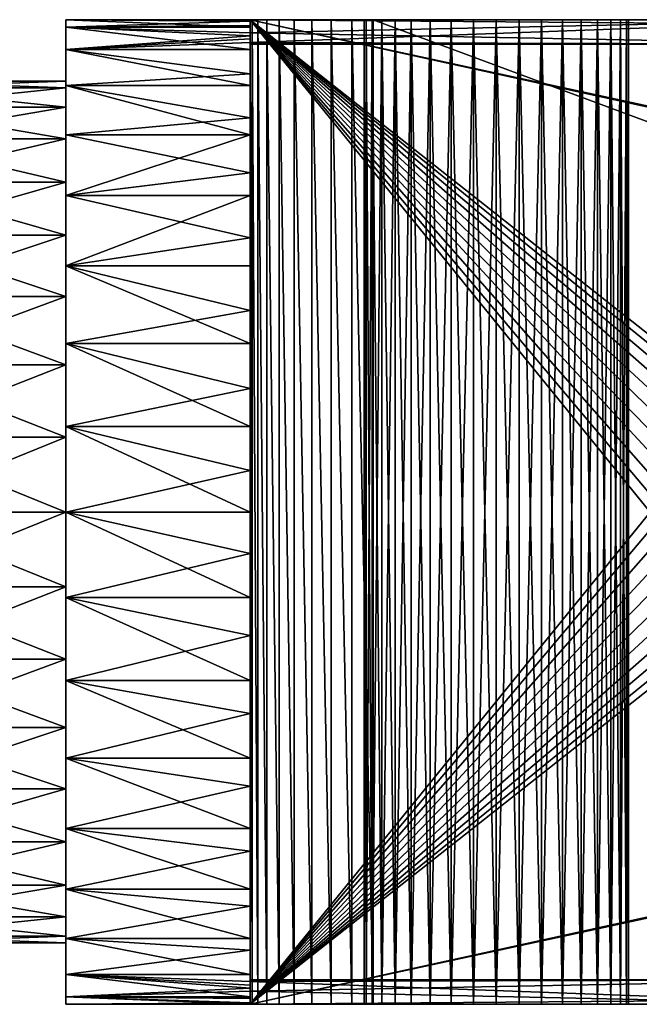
# Model space of a CAD drawing. Extents: x -66 to 7, y -16 to 0.
# Tile 5 of 8: x -47.8 to -37.7, y -16 to 0. Entities that reach past the tile are written whole.
import ezdxf

# ---------------------------------------------------------------- set-up
doc = ezdxf.new("R2010")
doc.units = 0
doc.layers.get('0').update_dxf_attribs({"linetype": 'CONTINUOUS'})

msp = doc.modelspace()

# ---------------------------------------------------------------- meshes
at = {"color": 250, "linetype": 'CONTINUOUS'}
mesh = msp.add_polyface(dxfattribs=at)
corners = [(-47, -8, 18.5), (-47, -6.610815, 18.378462), (-47, -5.263839, 18.017541), (-47, -4, 17.428203), (-47, -2.857699, 16.628356), (-47, -1.871644, 15.642301), (-47, -1.071797, 14.5), (-47, -0.482459, 13.236161), (-47, -0.121538, 11.889185), (-47, 0, 10.5), (-47, -0.121538, 9.110815), (-47, -0.482459, 7.763839), (-47, -1.071797, 6.5), (-47, -1.871644, 5.357699), (-47, -2.857699, 4.371644), (-47, -4, 3.571797), (-47, -5.263839, 2.982459), (-47, -6.610815, 2.621538), (-47, -8, 2.5), (-47, -9.389185, 2.621538), (-47, -10.736161, 2.982459), (-47, -12, 3.571797), (-47, -13.142301, 4.371644), (-47, -14.128356, 5.357699), (-47, -14.928203, 6.5), (-47, -15.517541, 7.763839), (-47, -15.878462, 9.110815), (-47, -16, 10.5), (-47, -15.878462, 11.889185), (-47, -15.517541, 13.236161), (-47, -14.928203, 14.5), (-47, -14.128356, 15.642301), (-47, -13.142301, 16.628356), (-47, -12, 17.428203), (-47, -10.736161, 18.017541), (-47, -9.389185, 18.378462), (-47, -8, 17.5), (-47, -9.215537, 17.393654), (-47, -10.394141, 17.077848), (-47, -11.5, 16.562178), (-47, -12.499513, 15.862311), (-47, -13.362311, 14.999513), (-47, -14.062178, 14), (-47, -14.577848, 12.894141), (-47, -14.893654, 11.715537), (-47, -15, 10.5), (-47, -14.893654, 9.284463), (-47, -14.577848, 8.105859), (-47, -14.062178, 7), (-47, -13.362311, 6.000487), (-47, -12.499513, 5.137689), (-47, -11.5, 4.437822), (-47, -10.394141, 3.922152), (-47, -9.215537, 3.606346), (-47, -8, 3.5), (-47, -6.784463, 3.606346), (-47, -5.605859, 3.922152), (-47, -4.5, 4.437822), (-47, -3.500487, 5.137689), (-47, -2.637689, 6.000487), (-47, -1.937822, 7), (-47, -1.422152, 8.105859), (-47, -1.106346, 9.284463), (-47, -1, 10.5), (-47, -1.106346, 11.715537), (-47, -1.422152, 12.894141), (-47, -1.937822, 14), (-47, -2.637689, 14.999513), (-47, -3.500487, 15.862311), (-47, -4.5, 16.562178), (-47, -5.605859, 17.077848), (-47, -6.784463, 17.393654)]
mesh.append_faces([[corners[k] for k in face] for face in [(1, 71, 0), (0, 71, 36), (0, 36, 37), (71, 1, 70), (70, 1, 2), (70, 2, 69), (69, 2, 3), (69, 3, 68), (68, 3, 4), (68, 4, 67), (67, 4, 5), (67, 5, 66), (66, 5, 6), (66, 6, 65), (65, 6, 7), (65, 7, 64), (64, 7, 8), (64, 8, 63), (63, 8, 9), (63, 9, 10), (63, 10, 62), (62, 10, 11), (62, 11, 61), (61, 11, 12), (61, 12, 60), (60, 12, 13), (60, 13, 59), (59, 13, 14), (59, 14, 58), (58, 14, 15), (58, 15, 57), (57, 15, 16), (57, 16, 56), (56, 16, 17), (56, 17, 55), (55, 17, 18), (55, 18, 54), (54, 18, 53), (53, 18, 19), (53, 19, 52), (52, 19, 20), (52, 20, 51), (51, 20, 21), (51, 21, 50), (50, 21, 22), (50, 22, 49), (49, 22, 23), (49, 23, 48), (48, 23, 24), (48, 24, 47), (47, 24, 25), (47, 25, 46), (46, 25, 26), (46, 26, 45), (45, 26, 27), (45, 27, 28), (45, 28, 44), (44, 28, 29), (44, 29, 43), (43, 29, 30), (43, 30, 42), (42, 30, 31), (42, 31, 41), (41, 31, 32), (41, 32, 40), (40, 32, 33), (40, 33, 39), (39, 33, 34), (39, 34, 38), (38, 34, 35), (38, 35, 37), (37, 35, 0)]], dxfattribs={"color": 250})
mesh = msp.add_polyface(dxfattribs=at)
corners = [(-44, -15.631514, 12.9), (-44, -15.119798, 14.148078), (-44, -14.405663, 15.292439), (-44, -13.509412, 16.300549), (-44, -12.456526, 17.143747), (-44, -11.276939, 17.79806), (-44, -10.004186, 18.244885), (-44, -8.674454, 18.471519), (-44, -7.325546, 18.471519), (-44, -5.995814, 18.244885), (-44, -4.723061, 17.79806), (-44, -3.543474, 17.143747), (-44, -2.490588, 16.300549), (-44, -1.594337, 15.292439), (-44, -0.880202, 14.148078), (-44, -0.368486, 12.9), (-44, -0.312097, 12.712723), (-44, -0.260302, 12.524124), (-44, -0.213134, 12.334315), (-44, -0.094961, 11.728968), (-44, -0.023776, 11.116316), (-44, 0, 10.5), (-44, -0.121538, 9.110815), (-44, -0.482459, 7.763839), (-44, -1.071797, 6.5), (-44, -1.871644, 5.357699), (-44, -2.857699, 4.371644), (-44, -4, 3.571797), (-44, -5.263839, 2.982459), (-44, -6.610815, 2.621538), (-44, -8, 2.5), (-44, -9.389185, 2.621538), (-44, -10.736161, 2.982459), (-44, -12, 3.571797), (-44, -13.142301, 4.371644), (-44, -14.128356, 5.357699), (-44, -14.928203, 6.5), (-44, -15.517541, 7.763839), (-44, -15.878462, 9.110815), (-44, -16, 10.5), (-44, -15.976224, 11.116316), (-44, -15.905039, 11.728968), (-44, -15.786866, 12.334315), (-44, -15.739698, 12.524124), (-44, -15.687903, 12.712723), (-47, -8, 18.5), (-47, -9.389185, 18.378462), (-47, -10.736161, 18.017541), (-47, -12, 17.428203), (-47, -13.142301, 16.628356), (-47, -14.128356, 15.642301), (-47, -14.928203, 14.5), (-47, -15.517541, 13.236161), (-47, -15.878462, 11.889185), (-47, -16, 10.5), (-47, -15.878462, 9.110815), (-47, -15.517541, 7.763839), (-47, -14.928203, 6.5), (-47, -14.128356, 5.357699), (-47, -13.142301, 4.371644), (-47, -12, 3.571797), (-47, -10.736161, 2.982459), (-47, -9.389185, 2.621538), (-47, -8, 2.5), (-47, -6.610815, 2.621538), (-47, -5.263839, 2.982459), (-47, -4, 3.571797), (-47, -2.857699, 4.371644), (-47, -1.871644, 5.357699), (-47, -1.071797, 6.5), (-47, -0.482459, 7.763839), (-47, -0.121538, 9.110815), (-47, 0, 10.5), (-47, -0.121538, 11.889185), (-47, -0.482459, 13.236161), (-47, -1.071797, 14.5), (-47, -1.871644, 15.642301), (-47, -2.857699, 16.628356), (-47, -4, 17.428203), (-47, -5.263839, 18.017541), (-47, -6.610815, 18.378462)]
mesh.append_faces([[corners[k] for k in face] for face in [(44, 0, 52), (52, 0, 1), (52, 1, 51), (51, 1, 2), (51, 2, 50), (50, 2, 3), (50, 3, 49), (49, 3, 4), (49, 4, 48), (48, 4, 5), (48, 5, 47), (47, 5, 6), (47, 6, 46), (46, 6, 7), (46, 7, 45), (45, 7, 8), (45, 8, 80), (80, 8, 9), (80, 9, 79), (79, 9, 10), (79, 10, 78), (78, 10, 11), (78, 11, 77), (77, 11, 12), (77, 12, 76), (76, 12, 13), (76, 13, 75), (75, 13, 14), (75, 14, 74), (74, 14, 15), (74, 15, 16), (16, 17, 74), (74, 17, 73), (73, 17, 18), (73, 18, 19), (19, 20, 73), (73, 20, 72), (72, 20, 21), (72, 21, 22), (72, 22, 71), (71, 22, 23), (71, 23, 70), (70, 23, 24), (70, 24, 69), (69, 24, 25), (69, 25, 68), (68, 25, 67), (67, 25, 26), (67, 26, 66), (66, 26, 27), (66, 27, 28), (66, 28, 65), (65, 28, 29), (65, 29, 64), (64, 29, 30), (64, 30, 63), (63, 30, 31), (63, 31, 62), (62, 31, 32), (62, 32, 61), (61, 32, 33), (61, 33, 60), (60, 33, 34), (60, 34, 59), (59, 34, 35), (59, 35, 58), (58, 35, 36), (58, 36, 57), (57, 36, 37), (57, 37, 56), (56, 37, 38), (56, 38, 55), (55, 38, 39), (55, 39, 54), (54, 39, 40), (54, 40, 53), (53, 40, 41), (53, 41, 42), (42, 43, 53), (53, 43, 52), (52, 43, 44)]], dxfattribs={"color": 250})
at = {"color": 11, "linetype": 'CONTINUOUS'}
mesh = msp.add_polyface(dxfattribs=at)
corners = [(-44, -16, 10.5), (-44, -15.878462, 9.110815), (-44, -15.517541, 7.763839), (-44, -14.928203, 6.5), (-44, -14.128356, 5.357699), (-44, -13.142301, 4.371644), (-44, -12, 3.571797), (-44, -10.736161, 2.982459), (-44, -9.389185, 2.621538), (-44, -8, 2.5), (-44, -6.610815, 2.621538), (-44, -5.263839, 2.982459), (-44, -4, 3.571797), (-44, -2.857699, 4.371644), (-44, -1.871644, 5.357699), (-44, -1.071797, 6.5), (-44, -0.482459, 7.763839), (-44, -0.121538, 9.110815), (-44, 0, 10.5), (-44, 0, -1.5), (-44, -16, -1.5)]
mesh.append_faces([[corners[k] for k in face] for face in [(0, 1, 20), (20, 1, 2), (20, 2, 3), (3, 4, 20), (20, 4, 5), (20, 5, 6), (6, 7, 20), (20, 7, 8), (20, 8, 9), (20, 9, 19), (19, 9, 10), (19, 10, 11), (11, 12, 19), (19, 12, 13), (19, 13, 14), (14, 15, 19), (19, 15, 16), (19, 16, 17), (17, 18, 19)]], dxfattribs={"color": 11})
mesh = msp.add_polyface(dxfattribs=at)
corners = [(-44, 0, 10.5), (-44, -0.023776, 11.116316), (-44, -0.094961, 11.728968), (-44, -0.213134, 12.334315), (-44, 0, 12.334315)]
mesh.append_faces([[corners[k] for k in face] for face in [(0, 1, 4), (4, 1, 2), (4, 2, 3)]], dxfattribs={"color": 11})
mesh = msp.add_polyface(dxfattribs=at)
corners = [(-44, -0.368486, 12.9), (-44, -0.880202, 14.148078), (-44, -1.594337, 15.292439), (-44, -2.490588, 16.300549), (-44, -3.543474, 17.143747), (-44, -4.723061, 17.79806), (-44, -5.995814, 18.244885), (-44, -7.325546, 18.471519), (-44, -8.674454, 18.471519), (-44, -10.004186, 18.244885), (-44, -11.276939, 17.79806), (-44, -12.456526, 17.143747), (-44, -13.509412, 16.300549), (-44, -14.405663, 15.292439), (-44, -15.119798, 14.148078), (-44, -15.631514, 12.9), (-44, -16, 12.9), (-44, -16, 23.7), (-44, -15.6, 23.7), (-44, -15.6, 24.1), (-44, -16, 24.1), (-44, -16, 24.5), (-44, 0, 24.5), (-44, 0, 24.1), (-44, -0.4, 24.1), (-44, -0.4, 23.7), (-44, 0, 23.7), (-44, 0, 12.9)]
mesh.append_faces([[corners[k] for k in face] for face in [(0, 1, 27), (27, 1, 26), (26, 1, 2), (26, 2, 25), (25, 2, 3), (25, 3, 4), (4, 5, 25), (25, 5, 24), (24, 5, 6), (24, 6, 7), (7, 8, 24), (24, 8, 19), (24, 19, 22), (22, 19, 21), (21, 19, 20), (8, 9, 19), (19, 9, 10), (19, 10, 18), (18, 10, 11), (18, 11, 12), (12, 13, 18), (18, 13, 17), (17, 13, 14), (17, 14, 16), (16, 14, 15), (22, 23, 24)]], dxfattribs={"color": 11})
mesh = msp.add_polyface(dxfattribs=at)
corners = [(6.6, -15.6, 23.7), (-44, -15.6, 23.7), (-44, -16, 23.7), (7, -16, 23.7), (7, 0, 23.7), (-44, 0, 23.7), (-44, -0.4, 23.7), (6.6, -0.4, 23.7)]
mesh.append_faces([[corners[k] for k in face] for face in [(1, 2, 0), (0, 2, 3), (0, 3, 4), (0, 4, 7), (7, 4, 5), (7, 5, 6)]], dxfattribs={"color": 11})
mesh = msp.add_polyface(dxfattribs=at)
corners = [(7, -16, 24.1), (-44, -16, 24.1), (-44, -15.6, 24.1), (6.6, -15.6, 24.1), (6.6, -0.4, 24.1), (-44, -0.4, 24.1), (-44, 0, 24.1), (7, 0, 24.1)]
mesh.append_faces([[corners[k] for k in face] for face in [(1, 3, 0), (0, 3, 4), (0, 4, 7), (7, 4, 6), (6, 4, 5), (1, 2, 3)]], dxfattribs={"color": 11})
mesh = msp.add_polyface(dxfattribs=at)
corners = [(-44, -0.213134, 12.334315), (-44, -0.4, 12.334315), (-34.165685, -0.4, 2.5), (-34.165685, 0, 2.5), (-44, 0, 12.334315)]
mesh.append_faces([[corners[k] for k in face] for face in [(1, 2, 0), (0, 2, 3), (0, 3, 4)]], dxfattribs={"color": 11})
mesh = msp.add_polyface(dxfattribs=at)
corners = [(-44, -0.368486, 12.9), (-44, 0, 12.9), (-34, 0, 2.9), (-34, -0.4, 2.9), (-44, -0.4, 12.9)]
mesh.append_faces([[corners[k] for k in face] for face in [(1, 2, 0), (0, 2, 3), (0, 3, 4)]], dxfattribs={"color": 11})
mesh = msp.add_polyface(dxfattribs=at)
corners = [(-37.85, 0), (-37.882663, 0, 0.373344), (-37.979661, 0, 0.735343), (-38.138045, 0, 1.075), (-38.353004, 0, 1.381993), (-38.618007, 0, 1.646996), (-38.925, 0, 1.861955), (-39.264657, 0, 2.020339), (-39.626656, 0, 2.117337), (-40, 0, 2.15), (-40.373344, 0, 2.117337), (-40.735343, 0, 2.020339), (-41.075, 0, 1.861955), (-41.381993, 0, 1.646996), (-41.646996, 0, 1.381993), (-41.861955, 0, 1.075), (-42.020339, 0, 0.735343), (-42.117337, 0, 0.373344), (-42.15, 0), (-42.117337, 0, -0.373344), (-42.020339, 0, -0.735343), (-41.861955, 0, -1.075), (-41.646996, 0, -1.381993), (-41.381993, 0, -1.646996), (-41.075, 0, -1.861955), (-40.735343, 0, -2.020339), (-40.373344, 0, -2.117337), (-40, 0, -2.15), (-39.626656, 0, -2.117337), (-39.264657, 0, -2.020339), (-38.925, 0, -1.861955), (-38.618007, 0, -1.646996), (-38.353004, 0, -1.381993), (-38.138045, 0, -1.075), (-37.979661, 0, -0.735343), (-37.882663, 0, -0.373344), (2.15, 0), (2.117337, 0, 0.373344), (2.020339, 0, 0.735343), (1.861955, 0, 1.075), (1.646996, 0, 1.381993), (1.381993, 0, 1.646996), (1.075, 0, 1.861955), (0.735343, 0, 2.020339), (0.373344, 0, 2.117337), (0, 0, 2.15), (-0.373344, 0, 2.117337), (-0.735343, 0, 2.020339), (-1.075, 0, 1.861955), (-1.381993, 0, 1.646996), (-1.646996, 0, 1.381993), (-1.861955, 0, 1.075), (-2.020339, 0, 0.735343), (-2.117337, 0, 0.373344), (-2.15, 0), (-2.117337, 0, -0.373344), (-2.020339, 0, -0.735343), (-1.861955, 0, -1.075), (-1.646996, 0, -1.381993), (-1.381993, 0, -1.646996), (-1.075, 0, -1.861955), (-0.735343, 0, -2.020339), (-0.373344, 0, -2.117337), (0, 0, -2.15), (0.373344, 0, -2.117337), (0.735343, 0, -2.020339), (1.075, 0, -1.861955), (1.381993, 0, -1.646996), (1.646996, 0, -1.381993), (1.861955, 0, -1.075), (2.020339, 0, -0.735343), (2.117337, 0, -0.373344), (-44, 0, 12.334315), (-34.165685, 0, 2.5), (6, 0, 2.5), (2.788934, 0, -2.570104), (2.586608, 0, -2.837125), (2.34255, 0, -3.066627), (2.063607, 0, -3.252171), (1.757607, 0, -3.388551), (1.433135, 0, -3.471941), (1.099296, 0, -3.5), (-42, 0, -3.5), (-42.347296, 0, -3.469616), (-42.68404, 0, -3.379385), (-43, 0, -3.232051), (-43.285575, 0, -3.032089), (-43.532089, 0, -2.785575), (-43.732051, 0, -2.5), (-43.879385, 0, -2.18404), (-43.969616, 0, -1.847296), (-44, 0, -1.5), (-44, 0, 10.5)]
mesh.append_faces([[corners[k] for k in face] for face in [(35, 0, 73), (73, 0, 1), (73, 1, 2), (2, 3, 73), (73, 3, 4), (73, 4, 5), (5, 6, 73), (73, 6, 7), (73, 7, 8), (8, 9, 73), (73, 9, 92), (73, 92, 72), (9, 10, 92), (92, 10, 11), (92, 11, 12), (12, 13, 92), (92, 13, 14), (92, 14, 15), (92, 15, 91), (91, 15, 16), (91, 16, 17), (17, 18, 91), (91, 18, 19), (91, 19, 20), (20, 21, 91), (91, 21, 22), (91, 22, 23), (91, 23, 90), (90, 23, 24), (90, 24, 89), (89, 24, 25), (89, 25, 88), (88, 25, 87), (87, 25, 26), (87, 26, 86), (86, 26, 85), (85, 26, 82), (85, 82, 84), (84, 82, 83), (26, 27, 82), (82, 27, 28), (82, 28, 29), (82, 29, 81), (81, 29, 30), (81, 30, 60), (60, 30, 59), (59, 30, 31), (59, 31, 58), (58, 31, 32), (58, 32, 33), (34, 56, 33), (33, 56, 57), (33, 57, 58), (56, 34, 55), (55, 34, 35), (55, 35, 73), (71, 36, 74), (74, 36, 37), (74, 37, 38), (38, 39, 74), (74, 39, 40), (74, 40, 41), (41, 42, 74), (74, 42, 43), (74, 43, 44), (44, 45, 74), (74, 45, 73), (73, 45, 46), (73, 46, 47), (47, 48, 73), (73, 48, 49), (73, 49, 50), (50, 51, 73), (73, 51, 52), (73, 52, 53), (53, 54, 73), (73, 54, 55), (60, 61, 81), (81, 61, 62), (81, 62, 63), (64, 76, 63), (63, 76, 77), (63, 77, 78), (76, 64, 75), (75, 64, 65), (75, 65, 66), (66, 67, 75), (75, 67, 68), (75, 68, 69), (69, 70, 75), (75, 70, 71), (75, 71, 74), (63, 78, 81), (81, 78, 79), (81, 79, 80)]], dxfattribs={"color": 11})
mesh = msp.add_polyface(dxfattribs=at)
corners = [(-44, 0, 23.7), (7, 0, 23.7), (7, 0, 2.9), (-34, 0, 2.9), (-44, 0, 12.9)]
mesh.append_faces([[corners[k] for k in face] for face in [(0, 1, 4), (4, 1, 3), (3, 1, 2)]], dxfattribs={"color": 11})
mesh = msp.add_polyface(dxfattribs=at)
corners = [(7, 0, 24.1), (-44, 0, 24.1), (-44, 0, 24.5), (7, 0, 24.5)]
mesh.append_faces([[corners[k] for k in face] for face in [(0, 1, 3), (3, 1, 2)]], dxfattribs={"color": 11})
mesh = msp.add_polyface(dxfattribs=at)
corners = [(-42, -16, -3.5), (-42.347296, -16, -3.469616), (-42.68404, -16, -3.379385), (-43, -16, -3.232051), (-43.285575, -16, -3.032089), (-43.532089, -16, -2.785575), (-43.732051, -16, -2.5), (-43.879385, -16, -2.18404), (-43.969616, -16, -1.847296), (-44, -16, -1.5), (-44, 0, -1.5), (-43.969616, 0, -1.847296), (-43.879385, 0, -2.18404), (-43.732051, 0, -2.5), (-43.532089, 0, -2.785575), (-43.285575, 0, -3.032089), (-43, 0, -3.232051), (-42.68404, 0, -3.379385), (-42.347296, 0, -3.469616), (-42, 0, -3.5)]
mesh.append_faces([[corners[k] for k in face] for face in [(19, 0, 18), (18, 0, 1), (18, 1, 17), (17, 1, 2), (17, 2, 16), (16, 2, 3), (16, 3, 15), (15, 3, 4), (15, 4, 14), (14, 4, 5), (14, 5, 13), (13, 5, 6), (13, 6, 12), (12, 6, 7), (12, 7, 11), (11, 7, 8), (11, 8, 10), (10, 8, 9)]], dxfattribs={"color": 11})
mesh = msp.add_polyface(dxfattribs=at)
corners = [(-34.5, -8, 24.5), (-34.522788, -8.260472, 24.5), (-34.590461, -8.51303, 24.5), (-34.700962, -8.75, 24.5), (-34.850933, -8.964181, 24.5), (-35.035819, -9.149067, 24.5), (-35.25, -9.299038, 24.5), (-35.48697, -9.409539, 24.5), (-35.739528, -9.477212, 24.5), (-36, -9.5, 24.5), (-36.260472, -9.477212, 24.5), (-36.51303, -9.409539, 24.5), (-36.75, -9.299038, 24.5), (-36.964181, -9.149067, 24.5), (-37.149067, -8.964181, 24.5), (-37.299038, -8.75, 24.5), (-37.409539, -8.51303, 24.5), (-37.477212, -8.260472, 24.5), (-37.5, -8, 24.5), (-37.477212, -7.739528, 24.5), (-37.409539, -7.48697, 24.5), (-37.299038, -7.25, 24.5), (-37.149067, -7.035819, 24.5), (-36.964181, -6.850933, 24.5), (-36.75, -6.700962, 24.5), (-36.51303, -6.590461, 24.5), (-36.260472, -6.522788, 24.5), (-36, -6.5, 24.5), (-35.739528, -6.522788, 24.5), (-35.48697, -6.590461, 24.5), (-35.25, -6.700962, 24.5), (-35.035819, -6.850933, 24.5), (-34.850933, -7.035819, 24.5), (-34.700962, -7.25, 24.5), (-34.590461, -7.48697, 24.5), (-34.522788, -7.739528, 24.5), (-12.5, -8, 24.5), (-12.522788, -8.260472, 24.5), (-12.590461, -8.51303, 24.5), (-12.700962, -8.75, 24.5), (-12.850933, -8.964181, 24.5), (-13.035819, -9.149067, 24.5), (-13.25, -9.299038, 24.5), (-13.48697, -9.409539, 24.5), (-13.739528, -9.477212, 24.5), (-14, -9.5, 24.5), (-14.260472, -9.477212, 24.5), (-14.51303, -9.409539, 24.5), (-14.75, -9.299038, 24.5), (-14.964181, -9.149067, 24.5), (-15.149067, -8.964181, 24.5), (-15.299038, -8.75, 24.5), (-15.409539, -8.51303, 24.5), (-15.477212, -8.260472, 24.5), (-15.5, -8, 24.5), (-15.477212, -7.739528, 24.5), (-15.409539, -7.48697, 24.5), (-15.299038, -7.25, 24.5), (-15.149067, -7.035819, 24.5), (-14.964181, -6.850933, 24.5), (-14.75, -6.700962, 24.5), (-14.51303, -6.590461, 24.5), (-14.260472, -6.522788, 24.5), (-14, -6.5, 24.5), (-13.739528, -6.522788, 24.5), (-13.48697, -6.590461, 24.5), (-13.25, -6.700962, 24.5), (-13.035819, -6.850933, 24.5), (-12.850933, -7.035819, 24.5), (-12.700962, -7.25, 24.5), (-12.590461, -7.48697, 24.5), (-12.522788, -7.739528, 24.5), (-44, -16, 24.5), (7, -16, 24.5), (7, 0, 24.5), (-44, 0, 24.5)]
mesh.append_faces([[corners[k] for k in face] for face in [(1, 53, 0), (0, 53, 54), (0, 54, 35), (35, 54, 55), (35, 55, 34), (34, 55, 56), (34, 56, 57), (1, 2, 53), (53, 2, 52), (52, 2, 51), (51, 2, 3), (51, 3, 4), (51, 4, 50), (50, 4, 5), (50, 5, 49), (49, 5, 6), (49, 6, 48), (48, 6, 47), (47, 6, 7), (47, 7, 8), (9, 72, 8), (8, 72, 46), (8, 46, 47), (9, 10, 72), (72, 10, 11), (72, 11, 12), (12, 13, 72), (72, 13, 14), (72, 14, 15), (15, 16, 72), (72, 16, 17), (72, 17, 18), (72, 18, 75), (75, 18, 19), (75, 19, 20), (20, 21, 75), (75, 21, 22), (75, 22, 23), (23, 24, 75), (75, 24, 25), (75, 25, 26), (26, 27, 75), (75, 27, 28), (75, 28, 62), (62, 28, 61), (61, 28, 29), (61, 29, 30), (61, 30, 60), (60, 30, 31), (60, 31, 59), (59, 31, 58), (58, 31, 32), (58, 32, 33), (58, 33, 57), (57, 33, 34), (37, 73, 36), (36, 73, 74), (36, 74, 71), (71, 74, 70), (70, 74, 69), (69, 74, 68), (68, 74, 67), (67, 74, 66), (66, 74, 65), (65, 74, 64), (64, 74, 63), (63, 74, 75), (63, 75, 62), (37, 38, 73), (73, 38, 39), (73, 39, 40), (40, 41, 73), (73, 41, 42), (73, 42, 43), (43, 44, 73), (73, 44, 45), (73, 45, 72), (72, 45, 46)]], dxfattribs={"color": 11})
mesh = msp.add_polyface(dxfattribs=at)
corners = [(-37.85, 0), (-37.882663, 0, -0.373344), (-37.979661, 0, -0.735343), (-38.138045, 0, -1.075), (-38.353004, 0, -1.381993), (-38.618007, 0, -1.646996), (-38.925, 0, -1.861955), (-39.264657, 0, -2.020339), (-39.626656, 0, -2.117337), (-40, 0, -2.15), (-40.373344, 0, -2.117337), (-40.735343, 0, -2.020339), (-41.075, 0, -1.861955), (-41.381993, 0, -1.646996), (-41.646996, 0, -1.381993), (-41.861955, 0, -1.075), (-42.020339, 0, -0.735343), (-42.117337, 0, -0.373344), (-42.15, 0), (-42.117337, 0, 0.373344), (-42.020339, 0, 0.735343), (-41.861955, 0, 1.075), (-41.646996, 0, 1.381993), (-41.381993, 0, 1.646996), (-41.075, 0, 1.861955), (-40.735343, 0, 2.020339), (-40.373344, 0, 2.117337), (-40, 0, 2.15), (-39.626656, 0, 2.117337), (-39.264657, 0, 2.020339), (-38.925, 0, 1.861955), (-38.618007, 0, 1.646996), (-38.353004, 0, 1.381993), (-38.138045, 0, 1.075), (-37.979661, 0, 0.735343), (-37.882663, 0, 0.373344), (-37.85, -16), (-37.882663, -16, 0.373344), (-37.979661, -16, 0.735343), (-38.138045, -16, 1.075), (-38.353004, -16, 1.381993), (-38.618007, -16, 1.646996), (-38.925, -16, 1.861955), (-39.264657, -16, 2.020339), (-39.626656, -16, 2.117337), (-40, -16, 2.15), (-40.373344, -16, 2.117337), (-40.735343, -16, 2.020339), (-41.075, -16, 1.861955), (-41.381993, -16, 1.646996), (-41.646996, -16, 1.381993), (-41.861955, -16, 1.075), (-42.020339, -16, 0.735343), (-42.117337, -16, 0.373344), (-42.15, -16), (-42.117337, -16, -0.373344), (-42.020339, -16, -0.735343), (-41.861955, -16, -1.075), (-41.646996, -16, -1.381993), (-41.381993, -16, -1.646996), (-41.075, -16, -1.861955), (-40.735343, -16, -2.020339), (-40.373344, -16, -2.117337), (-40, -16, -2.15), (-39.626656, -16, -2.117337), (-39.264657, -16, -2.020339), (-38.925, -16, -1.861955), (-38.618007, -16, -1.646996), (-38.353004, -16, -1.381993), (-38.138045, -16, -1.075), (-37.979661, -16, -0.735343), (-37.882663, -16, -0.373344)]
mesh.append_faces([[corners[k] for k in face] for face in [(1, 71, 0), (0, 71, 36), (0, 36, 35), (35, 36, 37), (35, 37, 34), (34, 37, 38), (34, 38, 33), (33, 38, 39), (33, 39, 32), (32, 39, 40), (32, 40, 31), (31, 40, 41), (31, 41, 30), (30, 41, 42), (30, 42, 29), (29, 42, 43), (29, 43, 28), (28, 43, 44), (28, 44, 27), (27, 44, 45), (27, 45, 26), (26, 45, 46), (26, 46, 25), (25, 46, 47), (25, 47, 24), (24, 47, 48), (24, 48, 23), (23, 48, 49), (23, 49, 22), (22, 49, 50), (22, 50, 21), (21, 50, 51), (21, 51, 20), (20, 51, 52), (20, 52, 19), (19, 52, 53), (19, 53, 18), (18, 53, 54), (18, 54, 17), (17, 54, 55), (17, 55, 16), (16, 55, 56), (16, 56, 15), (15, 56, 57), (15, 57, 14), (14, 57, 58), (14, 58, 13), (13, 58, 59), (13, 59, 12), (12, 59, 60), (12, 60, 11), (11, 60, 61), (11, 61, 10), (10, 61, 62), (10, 62, 9), (9, 62, 63), (9, 63, 8), (8, 63, 64), (8, 64, 7), (7, 64, 65), (7, 65, 6), (6, 65, 66), (6, 66, 5), (5, 66, 67), (5, 67, 4), (4, 67, 68), (4, 68, 3), (3, 68, 69), (3, 69, 2), (2, 69, 70), (2, 70, 1), (1, 70, 71)]], dxfattribs={"color": 11})
mesh = msp.add_polyface(dxfattribs=at)
corners = [(1.099296, -16, -3.5), (-42, -16, -3.5), (-42, 0, -3.5), (1.099296, 0, -3.5)]
mesh.append_faces([[corners[k] for k in face] for face in [(1, 2, 0), (0, 2, 3)]], dxfattribs={"color": 11})
at = {"color": 250, "linetype": 'CONTINUOUS'}
mesh = msp.add_polyface(dxfattribs=at)
corners = [(-44, -0.4, 12.334315), (-44, -0.213134, 12.334315), (-44, -0.260302, 12.524124), (-44, -0.312097, 12.712723), (-44, -0.368486, 12.9), (-44, -0.4, 12.9)]
mesh.append_faces([[corners[k] for k in face] for face in [(1, 2, 0), (0, 2, 3), (0, 3, 5), (5, 3, 4)]], dxfattribs={"color": 250})
at = {"color": 11, "linetype": 'CONTINUOUS'}
mesh = msp.add_polyface(dxfattribs=at)
corners = [(6.6, -0.4, 24.1), (6.6, -0.4, 23.7), (-44, -0.4, 23.7), (-44, -0.4, 24.1)]
mesh.append_faces([[corners[k] for k in face] for face in [(1, 2, 0), (0, 2, 3)]], dxfattribs={"color": 11})
mesh = msp.add_polyface(dxfattribs=at)
corners = [(-44, -0.4, 12.334315), (-44, -0.4, 12.9), (-34, -0.4, 2.9), (7, -0.4, 2.9), (7, -0.4, 2.5), (6, -0.4, 2.5), (-34.165685, -0.4, 2.5)]
mesh.append_faces([[corners[k] for k in face] for face in [(1, 2, 0), (0, 2, 6), (6, 2, 5), (5, 2, 3), (5, 3, 4)]], dxfattribs={"color": 11})
at = {"color": 250, "linetype": 'CONTINUOUS'}
mesh = msp.add_polyface(dxfattribs=at)
corners = [(-47, -8, 17.5), (-47, -6.784463, 17.393654), (-47, -5.605859, 17.077848), (-47, -4.5, 16.562178), (-47, -3.500487, 15.862311), (-47, -2.637689, 14.999513), (-47, -1.937822, 14), (-47, -1.422152, 12.894141), (-47, -1.106346, 11.715537), (-47, -1, 10.5), (-47, -1.106346, 9.284463), (-47, -1.422152, 8.105859), (-47, -1.937822, 7), (-47, -2.637689, 6.000487), (-47, -3.500487, 5.137689), (-47, -4.5, 4.437822), (-47, -5.605859, 3.922152), (-47, -6.784463, 3.606346), (-47, -8, 3.5), (-47, -9.215537, 3.606346), (-47, -10.394141, 3.922152), (-47, -11.5, 4.437822), (-47, -12.499513, 5.137689), (-47, -13.362311, 6.000487), (-47, -14.062178, 7), (-47, -14.577848, 8.105859), (-47, -14.893654, 9.284463), (-47, -15, 10.5), (-47, -14.893654, 11.715537), (-47, -14.577848, 12.894141), (-47, -14.062178, 14), (-47, -13.362311, 14.999513), (-47, -12.499513, 15.862311), (-47, -11.5, 16.562178), (-47, -10.394141, 17.077848), (-47, -9.215537, 17.393654), (-50, -8, 17.5), (-50, -9.215537, 17.393654), (-50, -10.394141, 17.077848), (-50, -11.5, 16.562178), (-50, -12.499513, 15.862311), (-50, -13.362311, 14.999513), (-50, -14.062178, 14), (-50, -14.577848, 12.894141), (-50, -14.893654, 11.715537), (-50, -15, 10.5), (-50, -14.893654, 9.284463), (-50, -14.577848, 8.105859), (-50, -14.062178, 7), (-50, -13.362311, 6.000487), (-50, -12.499513, 5.137689), (-50, -11.5, 4.437822), (-50, -10.394141, 3.922152), (-50, -9.215537, 3.606346), (-50, -8, 3.5), (-50, -6.784463, 3.606346), (-50, -5.605859, 3.922152), (-50, -4.5, 4.437822), (-50, -3.500487, 5.137689), (-50, -2.637689, 6.000487), (-50, -1.937822, 7), (-50, -1.422152, 8.105859), (-50, -1.106346, 9.284463), (-50, -1, 10.5), (-50, -1.106346, 11.715537), (-50, -1.422152, 12.894141), (-50, -1.937822, 14), (-50, -2.637689, 14.999513), (-50, -3.500487, 15.862311), (-50, -4.5, 16.562178), (-50, -5.605859, 17.077848), (-50, -6.784463, 17.393654)]
mesh.append_faces([[corners[k] for k in face] for face in [(1, 71, 0), (0, 71, 36), (0, 36, 35), (35, 36, 37), (35, 37, 34), (34, 37, 38), (34, 38, 33), (33, 38, 39), (33, 39, 32), (32, 39, 40), (32, 40, 31), (31, 40, 41), (31, 41, 30), (30, 41, 42), (30, 42, 29), (29, 42, 43), (29, 43, 28), (28, 43, 44), (28, 44, 27), (27, 44, 45), (27, 45, 26), (26, 45, 46), (26, 46, 25), (25, 46, 47), (25, 47, 24), (24, 47, 48), (24, 48, 23), (23, 48, 49), (23, 49, 22), (22, 49, 50), (22, 50, 21), (21, 50, 51), (21, 51, 20), (20, 51, 52), (20, 52, 19), (19, 52, 53), (19, 53, 18), (18, 53, 54), (18, 54, 17), (17, 54, 55), (17, 55, 16), (16, 55, 56), (16, 56, 15), (15, 56, 57), (15, 57, 14), (14, 57, 58), (14, 58, 13), (13, 58, 59), (13, 59, 12), (12, 59, 60), (12, 60, 11), (11, 60, 61), (11, 61, 10), (10, 61, 62), (10, 62, 9), (9, 62, 63), (9, 63, 8), (8, 63, 64), (8, 64, 7), (7, 64, 65), (7, 65, 6), (6, 65, 66), (6, 66, 5), (5, 66, 67), (5, 67, 4), (4, 67, 68), (4, 68, 3), (3, 68, 69), (3, 69, 2), (2, 69, 70), (2, 70, 1), (1, 70, 71)]], dxfattribs={"color": 250})
mesh = msp.add_polyface(dxfattribs=at)
corners = [(-44, -15.786866, 12.334315), (-44, -15.6, 12.334315), (-44, -15.6, 12.9), (-44, -15.631514, 12.9), (-44, -15.687903, 12.712723), (-44, -15.739698, 12.524124)]
mesh.append_faces([[corners[k] for k in face] for face in [(0, 1, 5), (5, 1, 4), (4, 1, 2), (4, 2, 3)]], dxfattribs={"color": 250})
at = {"color": 11, "linetype": 'CONTINUOUS'}
mesh = msp.add_polyface(dxfattribs=at)
corners = [(-44, -15.631514, 12.9), (-44, -15.6, 12.9), (-34, -15.6, 2.9), (-34, -16, 2.9), (-44, -16, 12.9)]
mesh.append_faces([[corners[k] for k in face] for face in [(1, 2, 0), (0, 2, 3), (0, 3, 4)]], dxfattribs={"color": 11})
mesh = msp.add_polyface(dxfattribs=at)
corners = [(-44, -15.6, 12.9), (-44, -15.6, 12.334315), (-34.165685, -15.6, 2.5), (6, -15.6, 2.5), (7, -15.6, 2.5), (7, -15.6, 2.9), (-34, -15.6, 2.9)]
mesh.append_faces([[corners[k] for k in face] for face in [(0, 1, 6), (6, 1, 2), (6, 2, 3), (4, 5, 3), (3, 5, 6)]], dxfattribs={"color": 11})
mesh = msp.add_polyface(dxfattribs=at)
corners = [(-44, -15.786866, 12.334315), (-44, -16, 12.334315), (-34.165685, -16, 2.5), (-34.165685, -15.6, 2.5), (-44, -15.6, 12.334315)]
mesh.append_faces([[corners[k] for k in face] for face in [(1, 2, 0), (0, 2, 3), (0, 3, 4)]], dxfattribs={"color": 11})
mesh = msp.add_polyface(dxfattribs=at)
corners = [(6.6, -15.6, 23.7), (6.6, -15.6, 24.1), (-44, -15.6, 24.1), (-44, -15.6, 23.7)]
mesh.append_faces([[corners[k] for k in face] for face in [(1, 2, 0), (0, 2, 3)]], dxfattribs={"color": 11})
mesh = msp.add_polyface(dxfattribs=at)
corners = [(-44, -15.786866, 12.334315), (-44, -15.905039, 11.728968), (-44, -15.976224, 11.116316), (-44, -16, 10.5), (-44, -16, 12.334315)]
mesh.append_faces([[corners[k] for k in face] for face in [(0, 1, 4), (4, 1, 2), (4, 2, 3)]], dxfattribs={"color": 11})
mesh = msp.add_polyface(dxfattribs=at)
corners = [(-34.165685, -16, 2.5), (-44, -16, 12.334315), (-44, -16, 10.5), (-44, -16, -1.5), (-43.969616, -16, -1.847296), (-43.879385, -16, -2.18404), (-43.732051, -16, -2.5), (-43.532089, -16, -2.785575), (-43.285575, -16, -3.032089), (-43, -16, -3.232051), (-42.68404, -16, -3.379385), (-42.347296, -16, -3.469616), (-42, -16, -3.5), (1.099296, -16, -3.5), (1.433135, -16, -3.471941), (1.757607, -16, -3.388551), (2.063607, -16, -3.252171), (2.34255, -16, -3.066627), (2.586608, -16, -2.837125), (2.788934, -16, -2.570104), (6, -16, 2.5), (-37.85, -16), (-37.882663, -16, -0.373344), (-37.979661, -16, -0.735343), (-38.138045, -16, -1.075), (-38.353004, -16, -1.381993), (-38.618007, -16, -1.646996), (-38.925, -16, -1.861955), (-39.264657, -16, -2.020339), (-39.626656, -16, -2.117337), (-40, -16, -2.15), (-40.373344, -16, -2.117337), (-40.735343, -16, -2.020339), (-41.075, -16, -1.861955), (-41.381993, -16, -1.646996), (-41.646996, -16, -1.381993), (-41.861955, -16, -1.075), (-42.020339, -16, -0.735343), (-42.117337, -16, -0.373344), (-42.15, -16), (-42.117337, -16, 0.373344), (-42.020339, -16, 0.735343), (-41.861955, -16, 1.075), (-41.646996, -16, 1.381993), (-41.381993, -16, 1.646996), (-41.075, -16, 1.861955), (-40.735343, -16, 2.020339), (-40.373344, -16, 2.117337), (-40, -16, 2.15), (-39.626656, -16, 2.117337), (-39.264657, -16, 2.020339), (-38.925, -16, 1.861955), (-38.618007, -16, 1.646996), (-38.353004, -16, 1.381993), (-38.138045, -16, 1.075), (-37.979661, -16, 0.735343), (-37.882663, -16, 0.373344), (2.15, -16), (2.117337, -16, -0.373344), (2.020339, -16, -0.735343), (1.861955, -16, -1.075), (1.646996, -16, -1.381993), (1.381993, -16, -1.646996), (1.075, -16, -1.861955), (0.735343, -16, -2.020339), (0.373344, -16, -2.117337), (0, -16, -2.15), (-0.373344, -16, -2.117337), (-0.735343, -16, -2.020339), (-1.075, -16, -1.861955), (-1.381993, -16, -1.646996), (-1.646996, -16, -1.381993), (-1.861955, -16, -1.075), (-2.020339, -16, -0.735343), (-2.117337, -16, -0.373344), (-2.15, -16), (-2.117337, -16, 0.373344), (-2.020339, -16, 0.735343), (-1.861955, -16, 1.075), (-1.646996, -16, 1.381993), (-1.381993, -16, 1.646996), (-1.075, -16, 1.861955), (-0.735343, -16, 2.020339), (-0.373344, -16, 2.117337), (0, -16, 2.15), (0.373344, -16, 2.117337), (0.735343, -16, 2.020339), (1.075, -16, 1.861955), (1.381993, -16, 1.646996), (1.646996, -16, 1.381993), (1.861955, -16, 1.075), (2.020339, -16, 0.735343), (2.117337, -16, 0.373344)]
mesh.append_faces([[corners[k] for k in face] for face in [(1, 2, 0), (0, 2, 48), (0, 48, 49), (3, 42, 2), (2, 42, 43), (2, 43, 44), (4, 34, 3), (3, 34, 35), (3, 35, 36), (34, 4, 33), (33, 4, 5), (33, 5, 32), (32, 5, 6), (32, 6, 7), (32, 7, 31), (31, 7, 8), (31, 8, 9), (31, 9, 12), (12, 9, 10), (12, 10, 11), (13, 28, 12), (12, 28, 29), (12, 29, 30), (14, 15, 13), (13, 15, 16), (13, 16, 66), (66, 16, 17), (66, 17, 18), (66, 18, 65), (65, 18, 19), (65, 19, 64), (64, 19, 63), (63, 19, 62), (62, 19, 61), (61, 19, 60), (60, 19, 59), (59, 19, 58), (58, 19, 20), (58, 20, 57), (57, 20, 92), (92, 20, 91), (91, 20, 90), (90, 20, 89), (89, 20, 88), (88, 20, 87), (87, 20, 86), (86, 20, 85), (85, 20, 84), (84, 20, 0), (84, 0, 83), (83, 0, 82), (82, 0, 81), (81, 0, 80), (80, 0, 79), (79, 0, 78), (78, 0, 77), (77, 0, 76), (76, 0, 75), (75, 0, 74), (74, 0, 22), (74, 22, 73), (73, 22, 23), (73, 23, 72), (72, 23, 24), (72, 24, 25), (56, 21, 0), (0, 21, 22), (26, 70, 25), (25, 70, 71), (25, 71, 72), (26, 27, 70), (70, 27, 69), (69, 27, 13), (69, 13, 68), (68, 13, 67), (67, 13, 66), (27, 28, 13), (30, 31, 12), (36, 37, 3), (3, 37, 38), (3, 38, 39), (39, 40, 3), (3, 40, 41), (3, 41, 42), (44, 45, 2), (2, 45, 46), (2, 46, 47), (47, 48, 2), (49, 50, 0), (0, 50, 51), (0, 51, 52), (52, 53, 0), (0, 53, 54), (0, 54, 55), (55, 56, 0)]], dxfattribs={"color": 11})
mesh = msp.add_polyface(dxfattribs=at)
corners = [(7, -16, 23.7), (-44, -16, 23.7), (-44, -16, 12.9), (-34, -16, 2.9), (7, -16, 2.9)]
mesh.append_faces([[corners[k] for k in face] for face in [(1, 2, 0), (0, 2, 3), (0, 3, 4)]], dxfattribs={"color": 11})
mesh = msp.add_polyface(dxfattribs=at)
corners = [(-44, -16, 24.1), (7, -16, 24.1), (7, -16, 24.5), (-44, -16, 24.5)]
mesh.append_faces([[corners[k] for k in face] for face in [(0, 1, 3), (3, 1, 2)]], dxfattribs={"color": 11})

doc.saveas('drawing.dxf')
